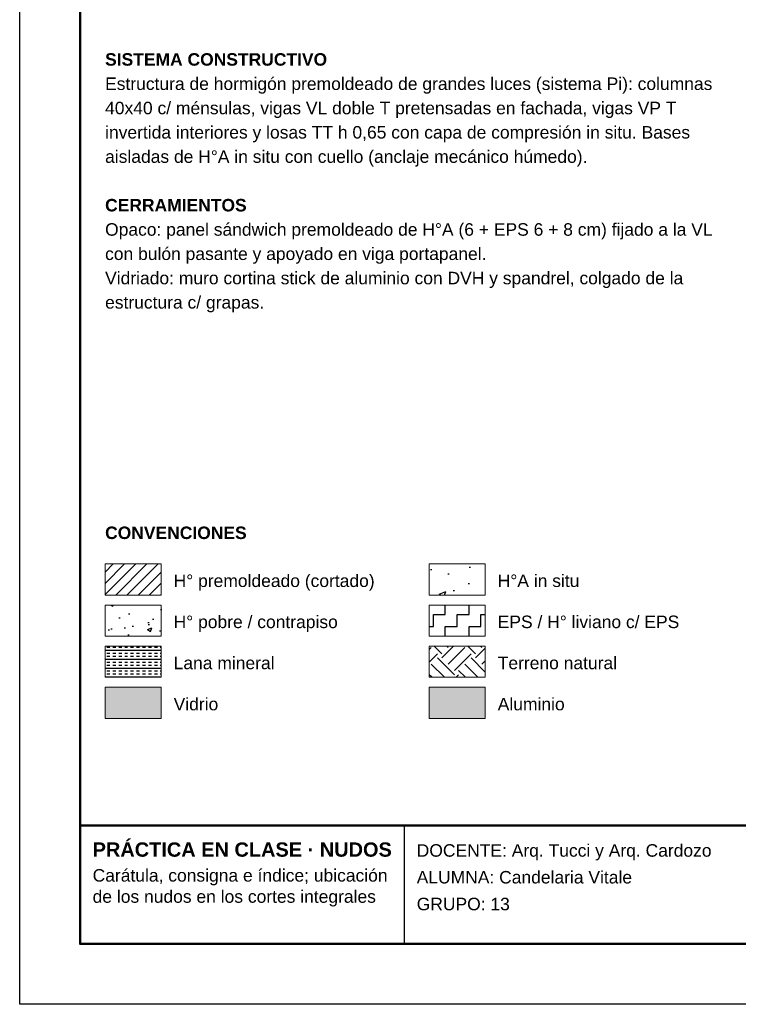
# Model space of a CAD drawing. Header units: millimetres. Extents: x 6 to 4194, y 6 to 5934.
# Tile 1 of 7: x 6 to 2312, y 6 to 3168. Entities that reach past the tile are written whole.
import ezdxf

# ---------------------------------------------------------------- set-up
doc = ezdxf.new("R2010")
doc.units = ezdxf.units.MM
doc.header["$LTSCALE"] = 20
for name, color, linetype in [('X-MARCO', 7, 'Continuous'), ('X-ROTULO', 7, 'Continuous'), ('X-TEXTOS', 7, 'Continuous')]:
    doc.layers.add(name, color=color, linetype=linetype)
doc.styles.add('ARIAL', font='arial.ttf')
doc.styles.add('ARIAL-B', font='arialbd.ttf')

msp = doc.modelspace()

# ---------------------------------------------------------------- hatches: boundary and pattern name
at = {"layer": 'X-TEXTOS'}
h = msp.add_hatch(dxfattribs=at)
h.set_pattern_fill('ANSI31', color=256, scale=8)
h.paths.add_polyline_path([(280, 1420), (460, 1420), (460, 1320), (280, 1320)])
h = msp.add_hatch(dxfattribs=at)
h.set_pattern_fill('AR-CONC', color=256, scale=1.2)
h.paths.add_polyline_path([(1320, 1420), (1500, 1420), (1500, 1320), (1320, 1320)])
h = msp.add_hatch(dxfattribs=at)
h.set_pattern_fill('AR-CONC', color=256, scale=0.8)
h.paths.add_polyline_path([(280, 1288), (460, 1288), (460, 1188), (280, 1188)])
h = msp.add_hatch(dxfattribs=at)
h.set_pattern_fill('ZIGZAG', color=256, scale=6)
h.paths.add_polyline_path([(1320, 1288), (1500, 1288), (1500, 1188), (1320, 1188)])
h = msp.add_hatch(dxfattribs=at)
h.set_pattern_fill('INSUL', color=256, scale=3)
h.paths.add_polyline_path([(280, 1156), (460, 1156), (460, 1056), (280, 1056)])
h = msp.add_hatch(dxfattribs=at)
h.set_pattern_fill('EARTH', color=256, scale=12, angle=45)
h.paths.add_polyline_path([(1320, 1156), (1500, 1156), (1500, 1056), (1320, 1056)])
at = {"layer": 'X-TEXTOS', "true_color": 0xbfe3f0}
h = msp.add_hatch(color=254, dxfattribs=at)
h.dxf.hatch_style = 1
h.paths.add_polyline_path([(280, 1024), (460, 1024), (460, 924), (280, 924)])
at = {"layer": 'X-TEXTOS', "true_color": 0x9aa3ab}
h = msp.add_hatch(color=253, dxfattribs=at)
h.dxf.hatch_style = 1
h.paths.add_polyline_path([(1320, 1024), (1500, 1024), (1500, 924), (1320, 924)])

# ---------------------------------------------------------------- linework, layer by layer
at = {"layer": 'X-MARCO', "lineweight": 30}
msp.add_lwpolyline([(6, 5934), (4194, 5934), (4194, 6), (6, 6)], close=True, dxfattribs=at)
at = {"layer": 'X-MARCO', "lineweight": 50}
msp.add_lwpolyline([(200, 5740), (4000, 5740), (4000, 200), (200, 200)], close=True, dxfattribs=at)
at = {"layer": 'X-ROTULO', "lineweight": 50}
msp.add_lwpolyline([(200, 580), (4000, 580), (4000, 200), (200, 200)], close=True, dxfattribs=at)
at = {"layer": 'X-ROTULO', "lineweight": 25}
msp.add_lwpolyline([(1240, 580), (1240, 200)], dxfattribs=at)
at = {"layer": 'X-TEXTOS', "lineweight": 13}
for points in [[(280, 1420), (460, 1420), (460, 1320), (280, 1320)], [(1320, 1420), (1500, 1420), (1500, 1320), (1320, 1320)], [(280, 1288), (460, 1288), (460, 1188), (280, 1188)], [(1320, 1288), (1500, 1288), (1500, 1188), (1320, 1188)], [(280, 1156), (460, 1156), (460, 1056), (280, 1056)], [(1320, 1156), (1500, 1156), (1500, 1056), (1320, 1056)], [(280, 1024), (460, 1024), (460, 924), (280, 924)], [(1320, 1024), (1500, 1024), (1500, 924), (1320, 924)]]:
    msp.add_lwpolyline(points, close=True, dxfattribs=at)

# ---------------------------------------------------------------- texts
at = {"layer": 'X-ROTULO'}
for s, height, style, p in [('PRÁCTICA EN CLASE · NUDOS', 45.824, 'ARIAL-B', (240, 480)), ('DOCENTE: Arq. Tucci y Arq. Cardozo', 40.096, 'ARIAL', (1280, 480)), ('Carátula, consigna e índice; ubicación', 40.096, 'ARIAL', (240, 400)), ('ALUMNA: Candelaria Vitale', 40.096, 'ARIAL', (1280, 394)), ('de los nudos en los cortes integrales', 40.096, 'ARIAL', (240, 332)), ('GRUPO: 13', 40.1, 'ARIAL', (1280, 308))]:
    msp.add_text(s, height=height, dxfattribs=dict(at, style=style)).set_placement(p)
at = {"layer": 'X-TEXTOS'}
for s, height, style, p in [('SISTEMA CONSTRUCTIVO', 40.096, 'ARIAL-B', (280, 3020)), ('Estructura de hormigón premoldeado de grandes luces (sistema Pi): columnas', 40.096, 'ARIAL', (280, 2942)), ('40x40 c/ ménsulas, vigas VL doble T pretensadas en fachada, vigas VP T', 40.096, 'ARIAL', (280, 2864)), ('invertida interiores y losas TT h 0,65 con capa de compresión in situ. Bases', 40.096, 'ARIAL', (280, 2786)), ('aisladas de H°A in situ con cuello (anclaje mecánico húmedo).', 40.096, 'ARIAL', (280, 2708)), ('CERRAMIENTOS', 40.096, 'ARIAL-B', (280, 2552)), ('Opaco: panel sándwich premoldeado de H°A (6 + EPS 6 + 8 cm) fijado a la VL', 40.096, 'ARIAL', (280, 2474)), ('con bulón pasante y apoyado en viga portapanel.', 40.096, 'ARIAL', (280, 2396)), ('Vidriado: muro cortina stick de aluminio con DVH y spandrel, colgado de la', 40.096, 'ARIAL', (280, 2318)), ('estructura c/ grapas.', 40.096, 'ARIAL', (280, 2240)), ('CONVENCIONES', 40.096, 'ARIAL-B', (280, 1500)), ('H° premoldeado (cortado)', 40.096, 'ARIAL', (500, 1346)), ('H°A in situ', 40.096, 'ARIAL', (1540, 1346)), ('H° pobre / contrapiso', 40.096, 'ARIAL', (500, 1214)), ('EPS / H° liviano c/ EPS', 40.096, 'ARIAL', (1540, 1214)), ('Lana mineral', 40.096, 'ARIAL', (500, 1082)), ('Terreno natural', 40.096, 'ARIAL', (1540, 1082)), ('Vidrio', 40.1, 'ARIAL', (500, 950)), ('Aluminio', 40.1, 'ARIAL', (1540, 950))]:
    msp.add_text(s, height=height, dxfattribs=dict(at, style=style)).set_placement(p)

doc.saveas('drawing.dxf')
